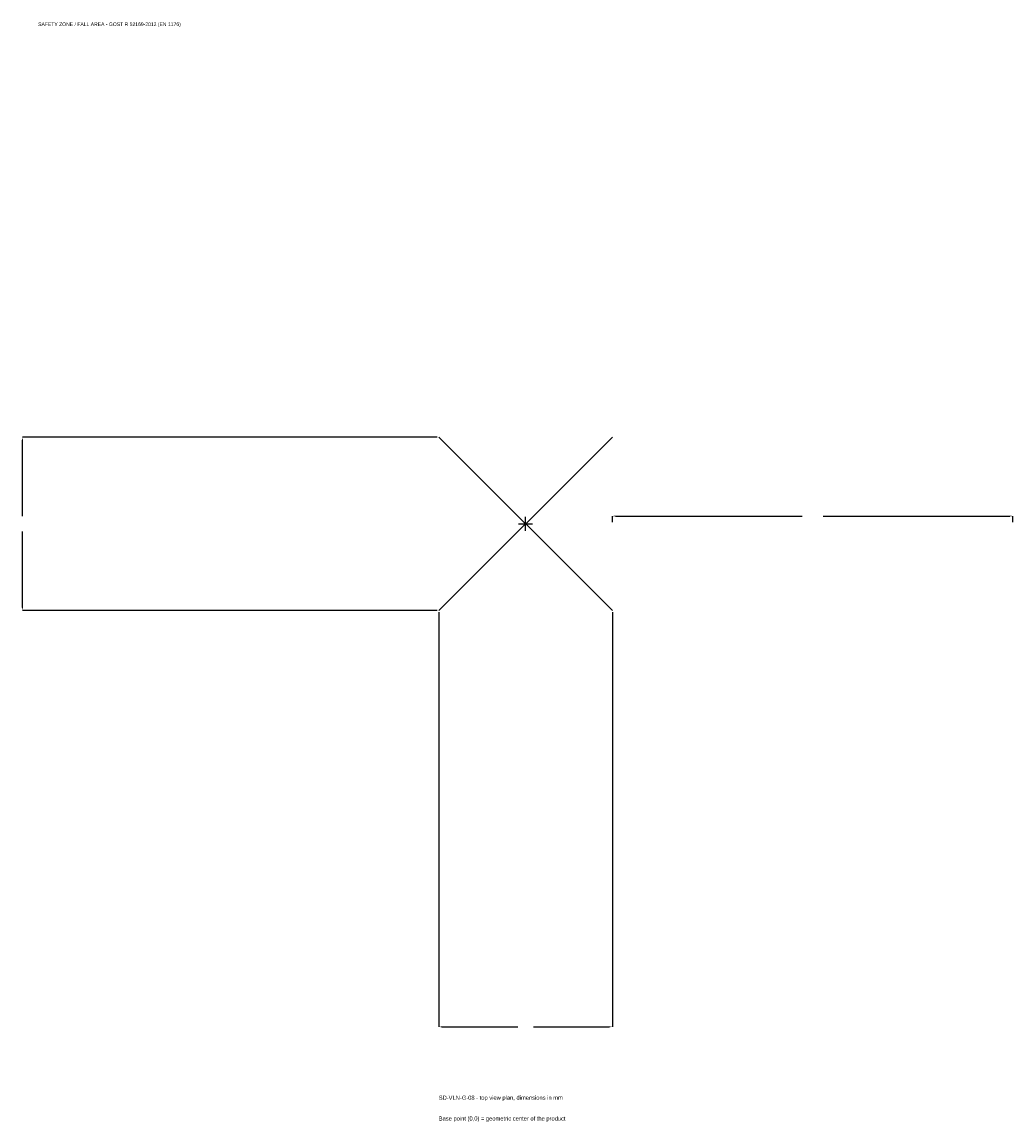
# Model space of a CAD drawing. Extents: x -1885 to 1825, y -2240 to 1879.
import ezdxf

# ---------------------------------------------------------------- set-up
doc = ezdxf.new("R2010")
doc.units = 0
for name, color, linetype in [('GP_MAF_zona_bezopasnosti', 1, 'Continuous'), ('ZSK_DANNYE', 3, 'Continuous'), ('ZSK_KONTUR', 7, 'Continuous'), ('ZSK_RAZMERY', 8, 'Continuous')]:
    doc.layers.add(name, color=color, linetype=linetype)
doc.dimstyles.new('ORION', dxfattribs={"dimtxt": 19.5, "dimasz": 11.7, "dimexe": 1.25, "dimexo": 5.85, "dimtad": 1, "dimcen": 2.5, "dimazin": 3, "dimtfac": 1, "dimtmove": 0, "dimatfit": 3})

# ---------------------------------------------------------------- blocks, each defined once
blk = doc.blocks.new('_CLOSEDFILLED')
at = {"color": 0, "linetype": 'BYBLOCK'}
blk.add_solid([(-1, 0.16), (0, 0), (-1, -0.16)], dxfattribs=at)
blk = doc.blocks.new('*D1')
for p, q in [((-325, -330.85), (-325, -1883.5)), ((325, -330.85), (325, -1883.5)), ((-313.3, -1883.5), (-29.25, -1883.5)), ((29.25, -1883.5), (313.3, -1883.5))]:
    blk.add_line(p, q)
at = {"layer": 'Defpoints'}
for p in [(-325, -325), (325, -325), (-325, -1883.5)]:
    blk.add_point(p, dxfattribs=at)
at = {"layer": 'ZSK_RAZMERY', "xscale": 11.7, "yscale": 11.7, "rotation": 180}
blk.add_blockref('_CLOSEDFILLED', (-325, -1883.5), dxfattribs=at)
at = {"layer": 'ZSK_RAZMERY', "xscale": 11.7, "yscale": 11.7}
blk.add_blockref('_CLOSEDFILLED', (325, -1883.5), dxfattribs=at)
blk = doc.blocks.new('*D2')
for p, q in [((-330.85, 325), (-1883.5, 325)), ((-1883.5, 29.25), (-1883.5, 313.3)), ((-1883.5, -313.3), (-1883.5, -29.25)), ((-330.85, -325), (-1883.5, -325))]:
    blk.add_line(p, q)
at = {"layer": 'Defpoints'}
for p in [(-325, 325), (-1883.5, -325), (-325, -325)]:
    blk.add_point(p, dxfattribs=at)
at = {"layer": 'ZSK_RAZMERY', "xscale": 11.7, "yscale": 11.7}
for p, rotation in [((-1883.5, 325), 90), ((-1883.5, -325), 270)]:
    blk.add_blockref('_CLOSEDFILLED', p, dxfattribs=dict(at, rotation=rotation))
blk = doc.blocks.new('*D3')
for p, q in [((325, 5.85), (325, 29.25)), ((336.7, 29.25), (1036, 29.25)), ((1114, 29.25), (1813.3, 29.25)), ((1825, 5.85), (1825, 29.25))]:
    blk.add_line(p, q)
at = {"layer": 'Defpoints'}
for p in [(325, 29.25), (325, 0), (1825, 0)]:
    blk.add_point(p, dxfattribs=at)
at = {"layer": 'ZSK_RAZMERY', "xscale": 11.7, "yscale": 11.7, "rotation": 180}
blk.add_blockref('_CLOSEDFILLED', (325, 29.25), dxfattribs=at)
at = {"layer": 'ZSK_RAZMERY', "xscale": 11.7, "yscale": 11.7}
blk.add_blockref('_CLOSEDFILLED', (1825, 29.25), dxfattribs=at)
blk = doc.blocks.new('B1')
at = {"layer": 'ZSK_KONTUR'}
for p, q in [((-325, -325), (325, 325)), ((-325, 325), (325, -325))]:
    blk.add_line(p, q, dxfattribs=at)
at = {"layer": 'ZSK_RAZMERY'}
for p, q in [((-26, 0), (26, 0)), ((0, -26), (0, 26))]:
    blk.add_line(p, q, dxfattribs=at)
at = {"layer": 'GP_MAF_zona_bezopasnosti', "color": 1}
blk.add_text('SAFETY ZONE / FALL AREA - GOST R 52169-2012 (EN 1176)', height=13.65, dxfattribs=at).set_placement((-1825, 1864))
at = {"layer": 'ZSK_RAZMERY'}
dim = blk.add_linear_dim(base=(-1883.5, -325), p1=(-325, -325), p2=(-325, 325), angle=90, dimstyle='ORION', dxfattribs=at)
dim.commit()
dim.dimension.update_dxf_attribs({"geometry": '*D2', "text_midpoint": (-1883.5, 0)})
for base, p1, p2, picture, middle in [((325, 29.25), (325, 0), (1825, 0), '*D3', (1075, 29.25)), ((-325, -1883.5), (-325, -325), (325, -325), '*D1', (0, -1883.5))]:
    dim = blk.add_linear_dim(base=base, p1=p1, p2=p2, dimstyle='ORION', dxfattribs=at)
    dim.commit()
    dim.dimension.update_dxf_attribs({"geometry": picture, "text_midpoint": middle})

msp = doc.modelspace()

# ---------------------------------------------------------------- block references
msp.add_blockref('B1', (0, 0))

# ---------------------------------------------------------------- texts
at = {"layer": 'ZSK_DANNYE', "color": 3}
msp.add_text('SD-VLN-G-08 - top view plan, dimensions in mm', height=15.6, dxfattribs=at).set_placement((-325, -2156.5))
at = {"layer": 'ZSK_DANNYE', "color": 7}
msp.add_text('Base point (0,0) = geometric center of the product', height=15.6, dxfattribs=at).set_placement((-325, -2234.5))

doc.saveas('drawing.dxf')
